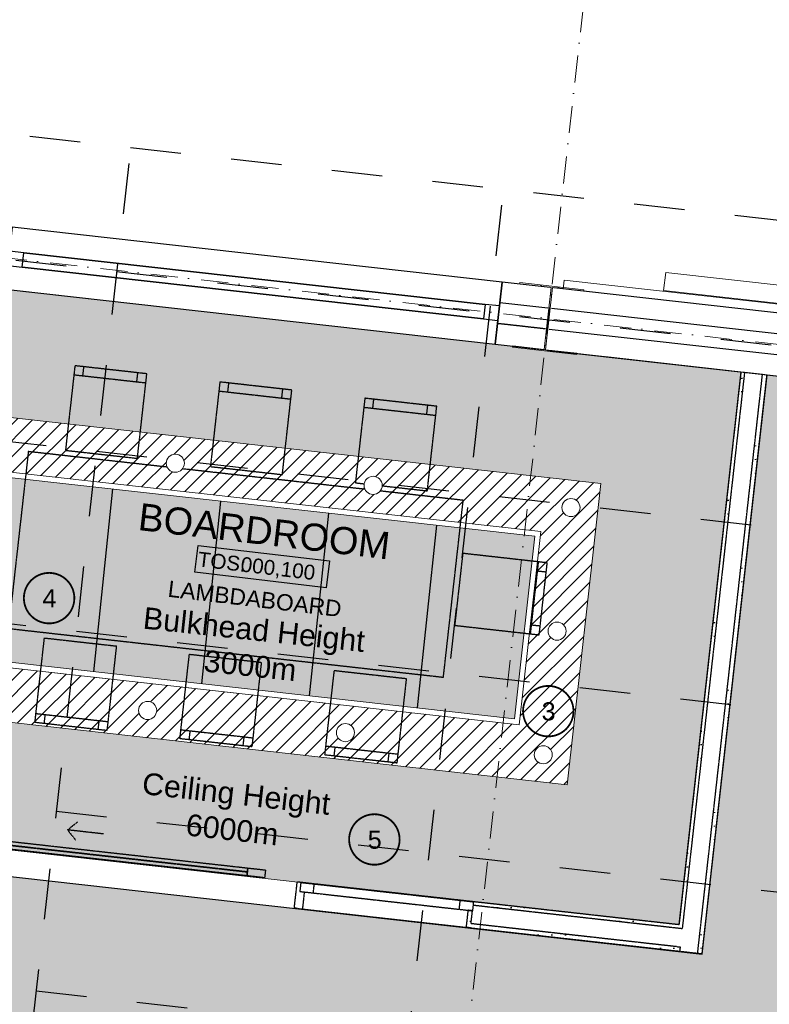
# Model space of a CAD drawing. Header units: millimetres. Extents: x -115474967 to 444143, y -74377 to 241828222.
# Tile 100 of 256: x -25740 to -21598, y 73190 to 78630. Entities that reach past the tile are written whole.
import ezdxf
from ezdxf.enums import TextEntityAlignment as Align

# ---------------------------------------------------------------- set-up
doc = ezdxf.new("R2010")
doc.units = ezdxf.units.MM
doc.header["$MEASUREMENT"] = 0
for name, pattern in [('( Dashed )', [0.75, 0.5, -0.25]), ('Block C$0$DASHED2', [0.375, 0.25, -0.125]), ('Dashed', [280, 140, -140]), ('Dot & Dashed', [280, 150, -60, 0, -70]), ('PHANTOM', [2.5, 1.25, -0.25, 0.25, -0.25, 0.25, -0.25])]:
    doc.linetypes.add(name, pattern=pattern)
for name, color, linetype in [('0-HACH', 9, 'Continuous'), ('00-1 FloorFinish', 1, 'Continuous'), ('00-1 FloorLevel', 7, 'Continuous'), ('00-2 Roof Lines', 8, 'Dashed'), ('00-2 Walls', 4, 'Continuous'), ('00-2 Windows', 1, 'Continuous'), ('00-3 Elev 01', 7, 'Continuous'), ('00-5 Grid 01', 9, 'PHANTOM'), ('A-DOOR NUMBERS', 7, 'Continuous')]:
    doc.layers.add(name, color=color, linetype=linetype)
for name, color, linetype, lineweight in [('00-1 Labels', 4, 'Continuous', 35), ('1HATCH', 8, 'Continuous', 0), ('2 Windows', 1, 'Continuous', 25), ('A_BEAMS_Pen_No__3', 7, 'Continuous', 15), ('A_COLUMNS_Pen_No__3', 7, 'Continuous', 15), ('A_WALL LOAD_Pen_No__161', 1, 'Continuous', 5)]:
    doc.layers.add(name, color=color, linetype=linetype, lineweight=lineweight)
doc.layers.add('0_cons_01', color=40, linetype='Continuous', lineweight=0, plot=False)
doc.layers.add('A_COLUMNS_Pen_No__7', color=7, linetype='Continuous', lineweight=5, true_color=0x3f3f3f)
doc.layers.add('A_WALL LOAD_Pen_No__7', color=7, linetype='Continuous', lineweight=5, true_color=0x3f3f3f)
doc.styles.add('ARIAL', font='arial.ttf')
pattern_1 = [(0, (0, 0), (0, 75), [0, -75])]

# ---------------------------------------------------------------- blocks, each defined once
blk = doc.blocks.new('TRANSNET LOGO[8]', base_point=(-22181.9, 77133.4))
at = {"layer": 'A_BEAMS_Pen_No__3', "color": 7, "linetype": 'Continuous', "lineweight": 15}
for p, q in [((-22181.9, 77133.4), (-22170.7, 77232.8)), ((-22170.7, 77232.8), (-21446.6, 77151.6)), ((-21457.7, 77052.3), (-21446.6, 77151.6)), ((-21446.6, 77151.6), (-19298.3, 76910.9)), ((-22181.9, 77133.4), (-21457.7, 77052.3)), ((-21457.7, 77052.3), (-19309.4, 76811.6)), ((-20058.1, 76895.4), (-20047, 76994.8)), ((-19309.4, 76811.6), (-19298.3, 76910.9)), ((-19298.3, 76910.9), (-18768.6, 76851.6)), ((-19309.4, 76811.6), (-18779.7, 76752.2)), ((-18779.7, 76752.2), (-18768.6, 76851.6)), ((-18768.6, 76851.6), (-16605.6, 76609.2)), ((-18699.5, 76743.2), (-18688.4, 76842.6)), ((-18055.6, 76671.1), (-18044.4, 76770.4)), ((-17963.1, 76660.7), (-17951.9, 76760.1)), ((-18779.7, 76752.2), (-16616.7, 76509.8)), ((-17340.8, 76591), (-17329.7, 76690.4)), ((-16616.7, 76509.8), (-16605.6, 76609.2))]:
    blk.add_line(p, q, dxfattribs=at)
blk = doc.blocks.new('IPE Column 20[92]', base_point=(-22819.4, 76978.6))
at = {"layer": 'A_COLUMNS_Pen_No__7', "linetype": 'Continuous', "lineweight": 5, "true_color": 0x3f3f3f}
h = blk.add_hatch(dxfattribs=at)
h.set_pattern_fill('STEEL', color=250, style=0, pattern_type=2)
h.set_pattern_definition([(45, (0, 0), (-159.099, 159.099), []), (45, (-53.03, 53.03), (-159.099, 159.099), [])])
h.paths.add_polyline_path([(-23016.7, 76820.5), (-22663, 76780), (-22662.2, 76787), (-22835.5, 76806.8), (-22796.3, 77149.6), (-22623, 77129.8), (-22622.2, 77136.7), (-22975.9, 77177.2), (-22976.7, 77170.2), (-22803.3, 77150.4), (-22842.5, 76807.6), (-23015.9, 76827.4)])
at = {"layer": 'A_COLUMNS_Pen_No__3', "color": 7, "linetype": 'Continuous', "lineweight": 15}
for p, q in [((-22975.9, 77177.2), (-22976.7, 77170.2)), ((-22976.7, 77170.2), (-22803.3, 77150.4)), ((-22622.2, 77136.7), (-22975.9, 77177.2)), ((-22803.3, 77150.4), (-22842.5, 76807.6)), ((-22835.5, 76806.8), (-22796.3, 77149.6)), ((-22796.3, 77149.6), (-22623, 77129.8)), ((-22623, 77129.8), (-22622.2, 77136.7)), ((-23015.9, 76827.4), (-23016.7, 76820.5)), ((-23016.7, 76820.5), (-22663, 76780)), ((-22842.5, 76807.6), (-23015.9, 76827.4)), ((-22662.2, 76787), (-22835.5, 76806.8)), ((-22663, 76780), (-22662.2, 76787))]:
    blk.add_line(p, q, dxfattribs=at)
blk = doc.blocks.new('Room Tags')
at = {"layer": '00-1 FloorLevel', "color": 2}
blk.add_lwpolyline([(-571.3, -75.7), (646.5, -75.7), (646.5, -324.7), (-571.3, -324.7)], close=True, dxfattribs=at)
at = {"layer": '00-1 FloorFinish', "style": 'ARIAL'}
blk.add_attdef('F-FINISH', text='', height=150, dxfattribs=at).set_placement((5.1, -578), align=Align.CENTER)
at = {"layer": '00-1 FloorLevel', "style": 'ARIAL'}
blk.add_text('TOS:', height=136.36, dxfattribs=at).set_placement((-557.4, -200.2), align=Align.MIDDLE_LEFT)
blk.add_attdef('000,000', text='', height=136.4, dxfattribs=at).set_placement((606.9, -200.2), align=Align.MIDDLE_RIGHT)
at = {"layer": '00-1 Labels', "style": 'ARIAL'}
for tag, p in [('ROOM1?', (19, 746.2)), ('ROOM2?', (19, 373.1)), ('ROOM3?', (19, 0))]:
    blk.add_attdef(tag, text='', height=250, dxfattribs=at).set_placement(p, align=Align.CENTER)

msp = doc.modelspace()

# ---------------------------------------------------------------- hatches: boundary and pattern name
at = {"layer": '0-HACH', "ltscale": 5, "transparency": 33554559}
h = msp.add_hatch(dxfattribs=at)
h.set_pattern_fill('ANSI31', color=9, scale=500, angle=1e-13)
h.paths.add_polyline_path([(-25841.18564, 76136.47717), (-22859.84366, 75802.4169), (-22979.47713, 74734.74046), (-25960.87668, 75068.28694)], flags=16)
edge = h.paths.add_edge_path()
edge.add_arc((-25973.54976, 76302.24731), 50, 0, 360)
edge = h.paths.add_edge_path()
edge.add_arc((-24880.39101, 76179.75855), 50, 0, 360)
edge = h.paths.add_edge_path()
edge.add_arc((-23787.23226, 76057.26978), 50, 0, 360)
edge = h.paths.add_edge_path()
edge.add_arc((-22694.07352, 75934.78101), 50, 153.93724904, 373.27602449)
edge.add_line((-22645.40976, 75946.26314), (-22738.98919, 75956.74877))
edge = h.paths.add_edge_path()
edge.add_arc((-22694.07352, 75934.78101), 50, 13.27602449, 153.93724904)
edge.add_line((-22738.98919, 75956.74877), (-22645.40976, 75946.26314))
edge = h.paths.add_edge_path()
edge.add_arc((-22770.59183, 75251.8885), 50, 0, 360)
edge = h.paths.add_edge_path()
edge.add_arc((-22847.11014, 74568.996), 50, 0, 360)
edge = h.paths.add_edge_path()
edge.add_arc((-23940.30055, 74691.20218), 50, 0, 360)
edge = h.paths.add_edge_path()
edge.add_arc((-25033.4593, 74813.69095), 50, 0, 360)
edge = h.paths.add_edge_path()
edge.add_arc((-26126.64971, 74935.89713), 50, 0, 360)
edge = h.paths.add_edge_path()
edge.add_arc((-26050.09973, 75619.07222), 50, 315.45614552, 571.75717117)
edge.add_line((-26092.61405, 75592.75621), (-26014.46404, 75583.99947))
edge = h.paths.add_edge_path()
edge.add_line((-26092.61405, 75592.75621), (-26014.46404, 75583.99947))
edge.add_arc((-26050.09973, 75619.07222), 50, 211.75717117, 315.45614552, ccw=False)
h.paths.add_polyline_path([(-26105.91387, 76468.01746), (-26292.42273, 74803.50733), (-22714.74315, 74403.25154), (-22528.30337, 76067.14512)])
at = {"layer": '00-2 Roof Lines', "linetype": '( Dashed )'}
h = msp.add_hatch(dxfattribs=at)
h.set_pattern_fill('HATCH__GYPSUM', color=256, style=0, pattern_type=2)
h.set_pattern_definition(pattern_1)
h.paths.add_polyline_path([(-22077.15452, 73627.55375), (-21734.83375, 76682.61707), (-21754.70937, 76684.84414), (-22097.03052, 73629.77739)])
h = msp.add_hatch(dxfattribs=at)
h.set_pattern_fill('HATCH__GYPSUM', color=256, style=0, pattern_type=2)
h.set_pattern_definition(pattern_1)
h.paths.add_polyline_path([(-23273.85863, 73615.53138), (-23249.01362, 73612.75183), (-23246.23407, 73637.59683), (-23238.45132, 73707.16283), (-23263.29632, 73709.94239)])
h = msp.add_hatch(dxfattribs=at)
h.set_pattern_fill('HATCH__GYPSUM', color=256, style=0, pattern_type=2)
h.set_pattern_definition(pattern_1)
h.paths.add_polyline_path([(-23235.11586, 73736.97685), (-22099.25761, 73609.90178), (-22097.03052, 73629.77742), (-23232.8922, 73756.85284)])
h = msp.add_hatch(dxfattribs=at)
h.set_pattern_fill('HATCH__GYPSUM', color=256, style=0, pattern_type=2)
h.set_pattern_definition(pattern_1)
h.paths.add_polyline_path([(-23246.23407, 73637.59684), (-23249.01362, 73612.75183), (-22113.17675, 73485.67917), (-22110.39293, 73510.52372)])
at = {"layer": '00-3 Elev 01'}
h = msp.add_hatch(dxfattribs=at)
h.set_pattern_fill('_USER', color=256, scale=600, angle=84, pattern_type=0)
h.set_pattern_definition([(84, (-25927.7, 75094.76), (-596.71, 62.72), [])])
h.paths.add_polyline_path([(-25814.71282, 76103.32314), (-22892.99769, 75775.94408), (-23005.95053, 74767.88935), (-25927.72208, 75094.7649)])
at = {"layer": '0_cons_01'}
h = msp.add_hatch(dxfattribs=at)
h.set_pattern_fill('HATCH__GYPSUM', color=256, style=0, pattern_type=2)
h.set_pattern_definition(pattern_1)
h.paths.add_polyline_path([(-21969.24099, 73468.08315), (-21610.61115, 76668.69789), (-21635.45567, 76671.48172), (-21994.08551, 73470.86698)])
at = {"layer": '1HATCH', "true_color": 0x636466, "transparency": 33554687}
h = msp.add_hatch(dxfattribs=at)
h.set_pattern_fill('AR-SAND', color=251, scale=50, angle=-7e-12)
h.paths.add_polyline_path([(-21754.70937, 76684.84414), (-26723.61309, 77241.6113), (-27066.0302, 74185.68806), (-22097.03054, 73629.77721)])
h.paths.add_polyline_path([(-22528.30339, 76067.14495), (-22714.74317, 74403.25136), (-26292.42275, 74803.50715), (-26105.91389, 76468.01728)], flags=16)
h = msp.add_hatch(dxfattribs=at)
h.set_pattern_fill('AR-SAND', color=251, scale=50, angle=-7e-12)
h.paths.add_polyline_path([(-29335.08369, 74293.70676), (-21969.24099, 73468.08315), (-21610.61115, 76668.69789), (-16388.68108, 76083.57888), (-17194.18315, 71747.72654), (-19012.68703, 72085.78592), (-27333.74475, 71966.82375), (-27333.23062, 68807.1145), (-29335.08369, 68827.3176)])
h = msp.add_hatch(dxfattribs=at)
h.set_pattern_fill('AR-SAND', color=251, scale=50)
h.set_pattern_definition([(37.5, (4361.576, -29726.68), (-3.14967, 96.34119), [0, -76, 0, -85, 0, -81.25]), (7.5, (4361.58, -29726.68), (88.48884, 141.1073), [0, -41, 0, -68.5, 0, -26.25]), (327.5, (4300.076, -29726.68), (155.70709, 0.28295), [0, -25, 0, -90, 0, -117.5]), (317.5, (4300.08, -29726.68), (150.30633, 43.88378), [0, -12.5, 0, -59, 0, -67.5])])
h.paths.add_polyline_path([(-29335.08369, 74293.70676), (-21969.24099, 73468.08315), (-21610.61115, 76668.69789), (-16388.68108, 76083.57888), (-17194.18315, 71747.72654), (-19012.68703, 72085.78592), (-27333.74475, 71966.82375), (-27333.23062, 68807.1145), (-29335.08369, 68827.3176)])
h.paths.add_polyline_path([(-12770.63958, 44051.04789), (-12584.1998, 45714.94148), (-16161.8103, 46115.81381), (-16348.31916, 44451.30368)])
h = msp.add_hatch(dxfattribs=at)
h.set_pattern_fill('BOX', color=251, scale=50, angle=84)
h.paths.add_polyline_path([(-25814.71282, 76103.32314), (-22892.99769, 75775.94408), (-23005.95053, 74767.88935), (-25927.72208, 75094.7649)])
h = msp.add_hatch(dxfattribs=at)
h.set_pattern_fill('BOX', color=251, scale=50, angle=84)
h.set_pattern_definition([(174, (-25927.72, 75094.765), (-5.2264, -49.7261), []), (174, (-25926.415, 75107.196), (-5.2264, -49.7261), []), (84, (-25927.72, 75094.765), (-49.7261, 5.2264), [-12.5, 12.5]), (84, (-25940.154, 75096.07), (-49.7261, 5.2264), [-12.5, 12.5]), (84, (-25952.585, 75097.38), (-49.7261, 5.2264), [12.5, -12.5]), (84, (-25965.017, 75098.685), (-49.7261, 5.2264), [12.5, -12.5]), (174, (-25925.11, 75119.63), (-5.2264, -49.7261), [12.5, -12.5]), (174, (-25923.8, 75132.06), (-5.2264, -49.7261), [12.5, -12.5])])
h.paths.add_polyline_path([(-25814.71282, 76103.32314), (-22892.99769, 75775.94408), (-23005.95053, 74767.88935), (-25927.72208, 75094.7649)])
at = {"layer": 'A_WALL LOAD_Pen_No__7', "linetype": 'Continuous', "lineweight": 5, "true_color": 0x3f3f3f}
h = msp.add_hatch(dxfattribs=at)
h.set_pattern_fill('HATCH__GYPSUM', color=250, style=0, pattern_type=2)
h.set_pattern_definition(pattern_1)
h.paths.add_polyline_path([(-24206.77296, 73865.80653), (-24222.89438, 73721.70553), (-24203.01838, 73719.48188), (-24189.12061, 73843.70689), (-24186.89696, 73863.58289)])
h = msp.add_hatch(dxfattribs=at)
h.set_pattern_fill('HATCH__GYPSUM', color=250, style=0, pattern_type=2)
h.set_pattern_definition(pattern_1)
h.paths.add_polyline_path([(-24203.01838, 73719.48188), (-24178.17338, 73716.70233), (-24167.61107, 73811.11333), (-24192.45607, 73813.89289), (-24200.23883, 73744.32688)])
h = msp.add_hatch(dxfattribs=at)
h.set_pattern_fill('HATCH__GYPSUM', color=250, style=0, pattern_type=2)
h.set_pattern_definition(pattern_1)
h.paths.add_polyline_path([(-22097.03052, 73629.77739), (-22099.28, 73609.70181), (-22079.40399, 73607.47816), (-22077.15452, 73627.55375)])
h = msp.add_hatch(dxfattribs=at)
h.set_pattern_fill('HATCH__GYPSUM', color=250, style=0, pattern_type=2)
h.set_pattern_definition(pattern_1)
h.paths.add_polyline_path([(-22110.52737, 73509.32388), (-22113.33922, 73484.22939), (-22093.46322, 73482.00575), (-22090.65137, 73507.10023)])

# ---------------------------------------------------------------- linework, layer by layer
at = {"layer": '00-2 Roof Lines', "ltscale": 2}
for p, q in [((-45719.14927, 80231.31795), (-14829.15959, 76770.07351)), ((-45795.87831, 79546.54704), (-14905.88864, 76085.30261)), ((-45907.23213, 78552.76622), (-15017.24246, 75091.52178)), ((-26538.7977, 65313.68086), (-25125.82282, 77923.82166)), ((-24479.46506, 65082.93123), (-23066.49017, 77693.07203)), ((-46018.58595, 77558.98539), (-15128.59628, 74097.74096)), ((-46129.93977, 76565.20457), (-15239.9501, 73103.96013)), ((-46241.29359, 75571.42374), (-15351.30392, 72110.17931))]:
    msp.add_line(p, q, dxfattribs=at)
at = {"layer": '00-2 Roof Lines', "linetype": '( Dashed )'}
for p, q in [((-22835.24448, 76921.63813), (-23100.40352, 76951.34933)), ((-25391.12529, 76662.92892), (-25385.55762, 76712.61797)), ((-25440.81434, 76668.4966), (-25043.30199, 76623.95522)), ((-25092.99103, 76629.52289), (-25087.42336, 76679.21193)), ((-21734.83375, 76682.61707), (-22079.40399, 73607.47816)), ((-21980.02399, 73596.35994), (-21635.45567, 76671.48172)), ((-24590.03103, 76573.16607), (-24584.46336, 76622.85511)), ((-24639.72007, 76578.73374), (-24242.20773, 76534.19236)), ((-24291.89677, 76539.76004), (-24286.3291, 76589.44908)), ((-23838.62581, 76488.97089), (-23441.11346, 76444.42951)), ((-23788.93676, 76483.40322), (-23783.36909, 76533.09226)), ((-23490.8025, 76449.99718), (-23485.23483, 76499.68623)), ((-22874.70421, 75634.69166), (-22919.24559, 75237.17931)), ((-22880.27188, 75585.00262), (-22830.58284, 75579.43494)), ((-22913.67791, 75286.86836), (-22863.98887, 75281.30068)), ((-25650.52191, 74796.94813), (-25253.00956, 74752.40675)), ((-25600.83286, 74791.38045), (-25606.40054, 74741.69141)), ((-25302.6986, 74757.97442), (-25308.26628, 74708.28538)), ((-24849.42764, 74707.18527), (-24451.9153, 74662.64389)), ((-24799.7386, 74701.6176), (-24805.30627, 74651.92856)), ((-24501.60434, 74668.21157), (-24507.17201, 74618.52252)), ((-24048.33338, 74617.42242), (-23650.82103, 74572.88104)), ((-23998.64433, 74611.85475), (-24004.21201, 74562.1657)), ((-23700.51007, 74578.44871), (-23706.07775, 74528.75967)), ((-25476.19724, 74153.729), (-25420.94813, 74197.85989)), ((-25277.43723, 74131.49256), (-25476.19724, 74153.729)), ((-25476.19724, 74153.729), (-25432.06634, 74098.47989)), ((-24482.25742, 73921.78254), (-26099.30076, 74102.69057)), ((-24480.03378, 73941.65854), (-24484.48106, 73901.90654)), ((-24380.65377, 73930.54033), (-24480.03378, 73941.65854)), ((-24385.10106, 73890.78832), (-24380.65377, 73930.54033)), ((-24484.48106, 73901.90654), (-24385.10106, 73890.78832)), ((-24222.89438, 73721.70553), (-24206.77296, 73865.80653)), ((-24222.89438, 73721.70553), (-24206.77296, 73865.80653)), ((-24186.89696, 73863.58289), (-24206.77296, 73865.80653)), ((-24186.89697, 73863.58289), (-24206.77296, 73865.80653)), ((-24189.12061, 73843.70689), (-24192.45607, 73813.89289)), ((-24189.12061, 73843.70689), (-24192.45607, 73813.89289)), ((-24186.89696, 73863.58289), (-24189.12061, 73843.70689)), ((-24186.89696, 73863.58289), (-24189.12061, 73843.70689)), ((-24186.89696, 73863.58289), (-23232.89221, 73756.85284)), ((-24112.36196, 73855.24422), (-24186.89696, 73863.58289)), ((-24117.92107, 73805.55422), (-24112.36196, 73855.24422)), ((-23307.42721, 73765.1915), (-24112.36196, 73855.24422)), ((-24192.45607, 73813.89289), (-24117.92107, 73805.55422)), ((-24192.45607, 73813.89289), (-24167.61107, 73811.11333)), ((-24167.61107, 73811.11333), (-24178.17338, 73716.70233)), ((-24167.61107, 73811.11333), (-24178.17338, 73716.70233)), ((-24117.92107, 73805.55422), (-23312.98632, 73715.5015)), ((-23307.42721, 73765.1915), (-23312.98632, 73715.5015)), ((-23232.89221, 73756.85284), (-23307.42721, 73765.1915)), ((-24203.01838, 73719.48188), (-24222.89438, 73721.70553)), ((-24203.01838, 73719.48189), (-24178.17338, 73716.70233)), ((-24203.01838, 73719.48188), (-24178.17338, 73716.70233)), ((-24178.17338, 73716.70233), (-23273.85863, 73615.53138)), ((-23312.98632, 73715.5015), (-23238.45132, 73707.16283)), ((-23263.29632, 73709.94239), (-23273.85863, 73615.53138)), ((-23263.29632, 73709.94239), (-23273.85863, 73615.53138)), ((-23238.45132, 73707.16283), (-23263.29632, 73709.94239)), ((-23235.11585, 73736.97684), (-23238.45132, 73707.16283)), ((-23235.11585, 73736.97684), (-23238.45132, 73707.16283)), ((-23235.11585, 73736.97684), (-23238.45132, 73707.16283)), ((-22099.25759, 73609.90178), (-23235.11586, 73736.97683)), ((-23232.89221, 73756.85284), (-23235.11585, 73736.97684)), ((-23232.89221, 73756.85284), (-23235.11585, 73736.97684)), ((-23232.89221, 73756.85284), (-23235.11585, 73736.97684)), ((-23246.23407, 73637.59683), (-23238.45132, 73707.16283)), ((-23249.01362, 73612.75183), (-23273.85863, 73615.53138)), ((-23249.01362, 73612.75183), (-23273.85863, 73615.53138)), ((-23246.23406, 73637.59684), (-22110.39293, 73510.52369)), ((-22079.40399, 73607.47816), (-22099.28, 73609.70181)), ((-22079.40399, 73607.47816), (-22099.28, 73609.70181)), ((-21991.27137, 73495.98202), (-21980.02399, 73596.35994)), ((-22110.52737, 73509.32388), (-22090.65137, 73507.10023)), ((-22110.52737, 73509.32388), (-22090.65137, 73507.10023)), ((-22090.65137, 73507.10023), (-22093.4636, 73482.00233)), ((-21994.08551, 73470.86698), (-21991.27137, 73495.98202))]:
    msp.add_line(p, q, dxfattribs=at)
at = {"layer": '00-2 Roof Lines', "linetype": '( Dashed )', "flags": 128}
for points in [[(-25487.58278, 76251.10863), (-25090.07044, 76206.56725), (-25037.73432, 76673.64426), (-25435.24667, 76718.18564)], [(-24686.48852, 76161.34578), (-24288.97617, 76116.8044), (-24236.64005, 76583.88141), (-24634.1524, 76628.42279)], [(-23292.09217, 75681.46011), (-23336.63355, 75283.94776), (-22869.55654, 75231.61164), (-22825.01516, 75629.12399)], [(-25603.75346, 75214.33609), (-25206.24111, 75169.79471), (-25258.57723, 74702.7177), (-25656.08958, 74747.25908)], [(-24802.6592, 75124.57324), (-24405.14685, 75080.03186), (-24457.48297, 74612.95485), (-24854.99532, 74657.49623)], [(-24001.56493, 75034.81038), (-23604.05258, 74990.269), (-23656.3887, 74523.192), (-24053.90105, 74567.73337)]]:
    msp.add_lwpolyline(points, close=True, dxfattribs=at)
at = {"layer": '00-2 Roof Lines', "linetype": '( Dashed )'}
for points in [[(-21754.70937, 76684.84414), (-22097.03052, 73629.77739)], [(-21969.24099, 73468.08315), (-21610.61115, 76668.69789)], [(-22097.03052, 73629.77739), (-23232.89224, 73756.85284)], [(-23249.01363, 73612.75183), (-22113.17677, 73485.67917)], [(-22093.4636, 73482.00233), (-22113.33922, 73484.22939)], [(-21994.08551, 73470.86698), (-22093.4636, 73482.00233)], [(-21969.24099, 73468.08315), (-21994.08551, 73470.86698)]]:
    msp.add_lwpolyline(points, dxfattribs=at)
at = {"layer": '00-2 Roof Lines', "linetype": '( Dashed )', "flags": 128}
for points in [[(-23737.28439, 76054.98717), (-23487.88191, 76027.04155), (-23435.54579, 76494.11855), (-23833.05813, 76538.65993), (-23885.39425, 76071.58292), (-23836.44666, 76066.09833)], [(-24925.37208, 76157.92501), (-25692.71435, 76243.90594), (-25802.20382, 75266.76025), (-23398.92102, 74997.47169), (-23289.43155, 75974.61738), (-23748.19892, 76026.0224)], [(-23832.21333, 76035.43625), (-24841.35767, 76148.51117)]]:
    msp.add_lwpolyline(points, dxfattribs=at)
at = {"layer": '00-2 Roof Lines', "linetype": '( Dashed )'}
for points in [[(-24482.25742, 73921.78254), (-26099.30076, 74102.69057), (-26101.52441, 74082.81457), (-24484.48106, 73901.90654)], [(-24480.03378, 73941.65854), (-26097.07712, 74122.56657), (-26099.30076, 74102.69057), (-24482.25742, 73921.78254)]]:
    msp.add_lwpolyline(points, close=True, dxfattribs=at)
at = {"layer": '00-2 Walls'}
for p, q in [((-22822.43883, 77035.92297), (-23087.59787, 77065.63408)), ((-15600.24999, 76226.67427), (-22801.66234, 77033.59492)), ((-15613.05564, 76112.38947), (-22814.46799, 76919.31012))]:
    msp.add_line(p, q, dxfattribs=at)
for points in [[(-23074.79222, 77179.91889), (-23113.20917, 76837.0645), (-22848.05013, 76807.35334)], [(-22809.63318, 77150.20773), (-23074.79224, 77179.9189)], [(-15587.44434, 76340.95907), (-22788.85669, 77147.87972)], [(-22827.27364, 76805.02532), (-15625.86129, 75998.10467)]]:
    msp.add_lwpolyline(points, dxfattribs=at)
at = {"layer": '00-2 Windows'}
for points in [[(-25820.24551, 77140.333), (-23113.20928, 76837.06451), (-23074.79234, 77179.91891), (-25781.82857, 77483.1874)], [(-25805.49117, 77272.00897), (-25725.9887, 77263.10069), (-25717.08043, 77342.60316), (-25796.5829, 77351.51143)], [(-25717.08043, 77342.60316), (-23169.04914, 77057.15122), (-23169.04914, 77057.15122), (-25717.08043, 77342.60316)], [(-23177.95742, 76977.64875), (-25725.9887, 77263.10069), (-25725.9887, 77263.10069), (-23177.95742, 76977.64875)], [(-23177.95742, 76977.64875), (-23098.45495, 76968.74047), (-23089.54667, 77048.24294), (-23169.04914, 77057.15122)]]:
    msp.add_lwpolyline(points, close=True, dxfattribs=at)
at = {"layer": '00-3 Elev 01'}
msp.add_lwpolyline([(-29335.08369, 74293.70676), (-21969.24099, 73468.08315), (-21610.61115, 76668.69789), (-16388.68108, 76083.57888), (-17194.18315, 71747.72654), (-19012.68703, 72085.78592), (-27333.74475, 71966.82375), (-27333.23062, 68807.1145), (-29335.08369, 68827.3176)], close=True, dxfattribs=at)
at = {"layer": '00-5 Grid 01', "linetype": 'Dot & Dashed', "lineweight": 5}
for p, q in [((-62872.13306, 81465.6491), (-14145.25328, 76005.78533)), ((-22437.80596, 80379.97705), (-24476.89162, 62182.02822))]:
    msp.add_line(p, q, dxfattribs=at)
at = {"layer": '0_cons_01'}
for p, q in [((-22505.21188, 76768.93835), (-21754.70935, 76684.84432)), ((-21810.92047, 76183.1846), (-22002.25825, 74475.5785)), ((-25960.87668, 75068.28694), (-22979.5347, 74734.22667))]:
    msp.add_line(p, q, dxfattribs=at)
msp.add_lwpolyline([(-26723.61307, 77241.61148), (-21754.70935, 76684.84432), (-22097.03052, 73629.77739), (-27066.03018, 74185.68824)], close=True, dxfattribs=at)
for points in [[(-22731.61208, 77191.77835), (-22737.17975, 77142.08931)], [(-15737.78643, 76408.11808), (-22731.61208, 77191.77835)], [(-21734.83375, 76682.61707), (-21754.70937, 76684.84414)], [(-21635.45567, 76671.48172), (-21734.83375, 76682.61707)], [(-21610.61115, 76668.69789), (-21635.45567, 76671.48172)]]:
    msp.add_lwpolyline(points, dxfattribs=at)
at = {"layer": '2 Windows', "linetype": 'Block C$0$DASHED2', "ltscale": 25, "const_width": 10}
for points in [[(-25717.33156, 75434.28047, -0.4198727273), (-25575.1992, 75573.6982, -0.4156451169), (-25438.48498, 75430.91073, -0.4067331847), (-25577.68726, 75294.83697, -0.4146350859), (-25717.33156, 75434.28047)], [(-22958.91286, 74809.80999, -0.4198727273), (-22816.78051, 74949.22772, -0.4156451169), (-22680.06629, 74806.44024, -0.4067331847), (-22819.26856, 74670.36648, -0.4146350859), (-22958.91286, 74809.80999)], [(-23919.8502, 74100.97187, -0.4198727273), (-23777.71784, 74240.38959, -0.4156451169), (-23641.00362, 74097.60212, -0.4067331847), (-23780.20589, 73961.52836, -0.4146350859), (-23919.8502, 74100.97187)]]:
    msp.add_lwpolyline(points, format="xyb", dxfattribs=at)
at = {"layer": 'A_WALL LOAD_Pen_No__161', "color": 1, "lineweight": 5}
for points in [[(-26105.91387, 76468.01746), (-22528.30337, 76067.14512), (-22714.74315, 74403.25154), (-26292.42273, 74803.50733)], [(-25841.18564, 76136.47717), (-22859.84366, 75802.4169), (-22979.47713, 74734.74046), (-25960.87668, 75068.28694)], [(-25814.71282, 76103.32314), (-22892.99769, 75775.94408), (-23005.95053, 74767.88935), (-25927.72208, 75094.7649)]]:
    msp.add_lwpolyline(points, close=True, dxfattribs=at)
for centre in [(-24880.39101, 76179.75855), (-23787.23226, 76057.26978), (-22694.07352, 75934.78101), (-22770.59183, 75251.8885), (-25033.4593, 74813.69095), (-23940.30055, 74691.20218), (-22847.11014, 74568.996)]:
    msp.add_circle(centre, 50, dxfattribs=at)

# ---------------------------------------------------------------- block references
ref = msp.add_blockref('Room Tags', (-24409.05488, 75730.81681), dxfattribs=dict(xscale=0.6000000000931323, yscale=0.6000000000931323, zscale=0.6000000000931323, rotation=353.2705811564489))
ref.add_attrib('ROOM3?', 'BOARDROOM', dxfattribs={"layer": '00-1 Labels', "height": 150, "rotation": 353.27058116, "style": 'ARIAL'}).set_placement((-24397.73342, 75729.48095), align=Align.CENTER)
ref.add_attrib('000,000', '000,100', dxfattribs={"layer": '00-1 FloorLevel', "height": 81.818182, "rotation": 353.27058116, "style": 'ARIAL'}).set_placement((-24107.6813, 75574.31772), align=Align.MIDDLE_RIGHT)
ref.add_attrib('F-FINISH', 'LAMBDABOARD', dxfattribs={"layer": '00-1 FloorFinish', "height": 90, "rotation": 353.27058116, "style": 'ARIAL'}).set_placement((-24446.66556, 75386.0493), align=Align.CENTER)
at = {"layer": '0_cons_01'}
for name, p in [('TRANSNET LOGO[8]', (-22181.87113, 77133.41131)), ('IPE Column 20[92]', (-22819.42092, 76978.59839))]:
    msp.add_blockref(name, p, dxfattribs=at)

# ---------------------------------------------------------------- texts
at = {"layer": 'A-DOOR NUMBERS', "color": 1, "char_height": 100, "width": 1949.9798819, "attachment_point": 1, "style": 'ARIAL'}
for s, insert in [('4', (-25614.93192, 75483.35196)), ('3', (-22856.51322, 74858.88148)), ('5', (-23817.45056, 74150.04336))]:
    msp.add_mtext(s, dxfattribs=dict(at, insert=insert))
at = {"layer": 'A-DOOR NUMBERS', "color": 1, "char_height": 120, "width": 1949.9798819, "attachment_point": 1, "style": 'ARIAL'}
for s, insert, rotation in [('\\pxqc;Bulkhead Height\\P3000m', (-25408.49112, 75424.04776), 353.91343346), ('\\pxqc;Ceiling Height\\P6000m', (-25505.81533, 74522.50329), 353.60663677)]:
    msp.add_mtext(s, dxfattribs=dict(at, insert=insert, rotation=rotation))

doc.saveas('drawing.dxf')
